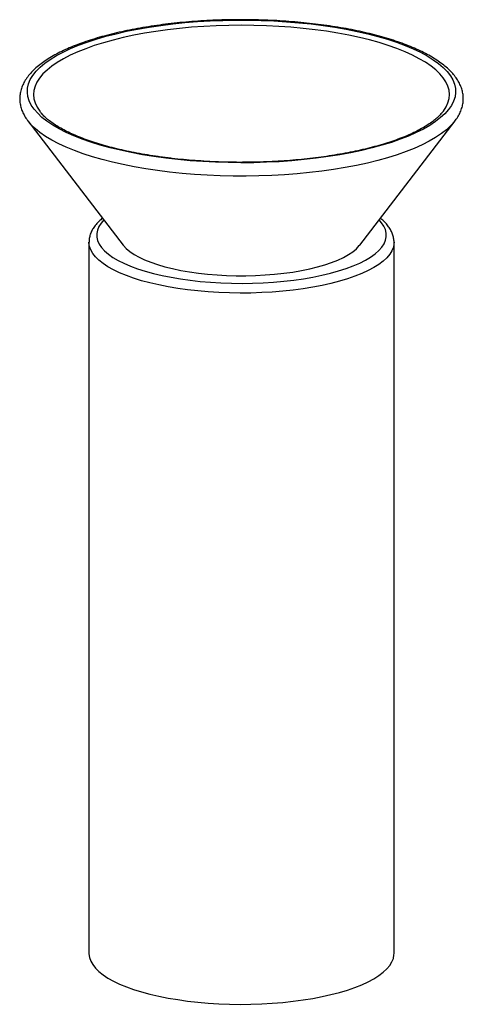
# Paper-space layout '_Dimétrica' of a CAD drawing. Header units: millimetres. Extents: x -29 to 29, y -7 to 123.
import ezdxf

# ---------------------------------------------------------------- set-up
doc = ezdxf.new("R2010")
doc.units = ezdxf.units.MM

psp = doc.layouts.new('_Dimétrica')

# ---------------------------------------------------------------- linework, layer by layer
at = {"color": 7, "linetype": 'Continuous', "lineweight": 25}
for p, q in [((-26.42, 110.5), (-26.41, 110.49)), ((-28, 109.27), (-15.5, 92.96)), ((15.5, 92.96), (28, 109.27)), ((28, 109.27), (27.96, 109.22)), ((-20, 93.34), (-20, 0)), ((20, 0), (20, 93.34)), ((20, 93.34), (20, 93.32))]:
    psp.add_line(p, q, dxfattribs=at)
at = {"color": 7, "linetype": 'Continuous', "lineweight": 25, "flags": 128}
for points in [[(-9.93, 104.38), (-11.48, 104.6), (-12.99, 104.84), (-14.46, 105.11), (-15.87, 105.42), (-17.23, 105.75), (-18.52, 106.1), (-19.75, 106.48), (-20.91, 106.89), (-21.99, 107.32), (-23, 107.77), (-23.92, 108.24), (-24.76, 108.72), (-25.51, 109.22), (-26.16, 109.74), (-26.72, 110.27), (-27.19, 110.8), (-27.56, 111.35), (-27.83, 111.9), (-28.01, 112.46), (-28.08, 113.02), (-28.05, 113.58), (-27.92, 114.14), (-27.69, 114.69), (-27.36, 115.24), (-26.93, 115.78), (-26.41, 116.31), (-25.79, 116.84), (-25.08, 117.34), (-24.28, 117.84), (-23.4, 118.31), (-22.43, 118.77), (-21.38, 119.21), (-20.25, 119.62), (-19.05, 120.01), (-17.78, 120.38), (-16.45, 120.72), (-15.06, 121.04), (-13.62, 121.32), (-12.12, 121.58), (-10.59, 121.81), (-9.01, 122), (-7.41, 122.17), (-5.77, 122.3), (-4.12, 122.4), (-2.45, 122.46), (-0.77, 122.49), (0.91, 122.49), (2.58, 122.46), (4.25, 122.39), (5.9, 122.29), (7.53, 122.15), (9.14, 121.99), (10.71, 121.79), (12.24, 121.56), (13.73, 121.3), (15.17, 121.01), (16.56, 120.7), (17.88, 120.35), (19.15, 119.98), (20.34, 119.59), (21.46, 119.17), (22.51, 118.73), (23.47, 118.28), (24.35, 117.8), (25.14, 117.3), (25.85, 116.8), (26.46, 116.27), (26.97, 115.74), (27.39, 115.2), (27.71, 114.65), (27.93, 114.09), (28.05, 113.54), (28.07, 112.98), (28, 112.42), (27.82, 111.86), (27.54, 111.31), (27.16, 110.76), (26.68, 110.22), (26.11, 109.7), (25.45, 109.18), (24.7, 108.68), (23.85, 108.2), (22.92, 107.73), (21.91, 107.28), (20.82, 106.86), (19.66, 106.45), (18.42, 106.07), (17.12, 105.72), (15.76, 105.39), (14.35, 105.09), (12.88, 104.82), (11.36, 104.58), (9.81, 104.37), (8.21, 104.19), (6.59, 104.04), (4.95, 103.92), (3.29, 103.84), (1.61, 103.79), (-0.07, 103.78), (-1.74, 103.8), (-3.42, 103.85), (-5.08, 103.93), (-6.72, 104.05), (-8.34, 104.2), (-9.93, 104.38)], [(26.41, 110.48), (26.48, 110.57), (26.82, 111.11), (27.06, 111.65), (27.21, 112.2), (27.26, 112.75), (27.21, 113.29), (27.06, 113.84), (26.81, 114.38), (26.46, 114.92), (26.02, 115.45), (25.48, 115.97), (24.85, 116.47), (24.12, 116.97), (23.31, 117.44), (22.42, 117.91), (21.44, 118.35), (20.38, 118.77), (19.25, 119.17), (18.05, 119.54), (16.79, 119.89), (15.46, 120.22), (14.08, 120.52), (12.64, 120.79), (11.16, 121.03), (9.64, 121.23), (8.08, 121.41), (6.49, 121.56), (4.88, 121.67), (3.26, 121.76), (1.62, 121.81), (-0.03, 121.82), (-1.68, 121.8), (-3.32, 121.75), (-4.94, 121.67), (-6.55, 121.56), (-8.14, 121.41), (-9.7, 121.23), (-11.22, 121.02), (-12.7, 120.78), (-14.13, 120.51), (-15.51, 120.21), (-16.84, 119.88), (-18.1, 119.53), (-19.3, 119.15), (-20.42, 118.75), (-21.48, 118.33), (-22.45, 117.89), (-23.34, 117.43), (-24.15, 116.95), (-24.87, 116.45), (-25.5, 115.95), (-26.03, 115.43), (-26.48, 114.9), (-26.82, 114.36), (-27.06, 113.82), (-27.21, 113.27), (-27.26, 112.72), (-27.21, 112.18), (-27.06, 111.63), (-26.81, 111.09), (-26.46, 110.55), (-26.42, 110.5)], [(27.96, 109.22), (27.94, 109.19), (27.46, 108.65), (26.88, 108.12), (26.21, 107.6), (25.45, 107.09), (24.6, 106.6), (23.67, 106.13), (22.66, 105.67), (21.57, 105.24), (20.4, 104.83), (19.16, 104.44), (17.86, 104.08), (16.5, 103.74), (15.08, 103.44), (13.6, 103.15), (12.08, 102.9), (10.52, 102.68), (8.92, 102.49), (7.3, 102.33), (5.64, 102.21), (3.97, 102.11), (2.28, 102.05), (0.59, 102.02), (-1.11, 102.03), (-2.8, 102.07), (-4.49, 102.14), (-6.15, 102.24), (-7.8, 102.38), (-9.42, 102.55), (-11.01, 102.75), (-12.56, 102.98), (-14.06, 103.24), (-15.52, 103.53), (-16.92, 103.85), (-18.27, 104.19), (-19.55, 104.56), (-20.77, 104.95), (-21.91, 105.37), (-22.98, 105.81), (-23.97, 106.27), (-24.87, 106.75), (-25.69, 107.24), (-26.43, 107.75), (-27.07, 108.28), (-27.61, 108.81), (-27.99, 109.26)], [(-18.04, 96.27), (-18.4, 95.86), (-18.7, 95.41), (-18.89, 94.95), (-18.99, 94.49), (-18.98, 94.02), (-18.88, 93.56), (-18.67, 93.11), (-18.36, 92.65), (-17.96, 92.21), (-17.46, 91.78), (-16.86, 91.36), (-16.18, 90.96), (-15.41, 90.58), (-14.56, 90.21), (-13.63, 89.87), (-12.62, 89.55), (-11.55, 89.25), (-10.42, 88.99), (-9.23, 88.75), (-8, 88.54), (-6.72, 88.36)], [(-6.72, 88.36), (-5.4, 88.21), (-4.06, 88.09), (-2.69, 88.01), (-1.31, 87.96), (0.07, 87.95), (1.46, 87.97), (2.84, 88.02), (4.2, 88.1), (5.55, 88.22), (6.86, 88.37), (8.13, 88.56), (9.36, 88.77), (10.55, 89.01), (11.67, 89.28), (12.73, 89.58), (13.73, 89.9), (14.65, 90.25), (15.5, 90.62), (16.26, 91), (16.93, 91.41), (17.52, 91.83), (18.01, 92.26), (18.4, 92.7), (18.7, 93.16), (18.89, 93.61), (18.99, 94.07), (18.98, 94.54), (18.88, 95), (18.67, 95.46), (18.36, 95.91), (18.04, 96.27)], [(-7.07, 87.1), (-8.37, 87.28), (-9.63, 87.5), (-10.85, 87.74), (-12, 88.01), (-13.1, 88.3), (-14.14, 88.62), (-15.1, 88.97), (-15.99, 89.33), (-16.79, 89.72), (-17.52, 90.12), (-18.16, 90.54), (-18.7, 90.98), (-19.16, 91.42), (-19.51, 91.88), (-19.77, 92.34), (-19.94, 92.81), (-20, 93.28), (-20, 93.35)], [(20, 93.32), (19.99, 93.16), (19.91, 92.69), (19.72, 92.23), (19.44, 91.77), (19.06, 91.31), (18.58, 90.87), (18.01, 90.44), (17.35, 90.02), (16.61, 89.62), (15.78, 89.24), (14.88, 88.88), (13.9, 88.54), (12.85, 88.23), (11.73, 87.94), (10.56, 87.68), (9.34, 87.44), (8.07, 87.24), (6.76, 87.06), (5.41, 86.92), (4.04, 86.81), (2.65, 86.73), (1.24, 86.68), (-0.17, 86.67), (-1.58, 86.69), (-2.98, 86.75), (-4.37, 86.83), (-5.73, 86.95), (-7.07, 87.1)], [(-15.5, 92.96), (-15.48, 92.94), (-15.11, 92.53), (-14.64, 92.14), (-14.09, 91.75), (-13.44, 91.39), (-12.71, 91.04), (-11.9, 90.72), (-11.01, 90.41), (-10.05, 90.13), (-9.03, 89.88), (-7.95, 89.65), (-6.83, 89.46), (-5.66, 89.29)], [(-5.66, 89.29), (-4.45, 89.16), (-3.21, 89.06), (-1.96, 88.99), (-0.69, 88.95), (0.58, 88.95), (1.85, 88.98), (3.11, 89.05), (4.34, 89.15), (5.55, 89.28), (6.73, 89.44), (7.86, 89.64), (8.94, 89.86), (9.97, 90.11), (10.93, 90.39), (11.82, 90.69), (12.64, 91.01), (13.38, 91.36), (14.03, 91.72), (14.6, 92.1), (15.07, 92.5), (15.45, 92.9), (15.5, 92.96)], [(-20, 0), (-20, -0.06), (-19.94, -0.53), (-19.77, -1), (-19.51, -1.46), (-19.16, -1.92), (-18.7, -2.36), (-18.16, -2.8), (-17.52, -3.22), (-16.79, -3.62), (-15.99, -4.01), (-15.1, -4.37), (-14.14, -4.72), (-13.1, -5.04), (-12, -5.33), (-10.85, -5.6), (-9.63, -5.84), (-8.37, -6.05), (-7.07, -6.24)], [(-7.07, -6.24), (-5.73, -6.39), (-4.37, -6.51), (-2.98, -6.59), (-1.58, -6.65), (-0.17, -6.67), (1.24, -6.65), (2.65, -6.61), (4.04, -6.53), (5.41, -6.42), (6.76, -6.27), (8.07, -6.1), (9.34, -5.9), (10.56, -5.66), (11.73, -5.4), (12.85, -5.11), (13.9, -4.79), (14.88, -4.46), (15.78, -4.09), (16.61, -3.71), (17.35, -3.31), (18.01, -2.9), (18.58, -2.47), (19.06, -2.02), (19.44, -1.57), (19.72, -1.11), (19.91, -0.64), (19.99, -0.17), (20, 0)]]:
    psp.add_lwpolyline(points, dxfattribs=at)
at = {"color": 7, "linetype": 'Continuous', "lineweight": 25}
for points, knots in [([(27.95, 109.21), (28.1, 109.41), (28.38, 109.79), (28.7, 110.4), (28.93, 111.03), (29.06, 111.65), (29.09, 112.27), (29.04, 112.88), (28.89, 113.48), (28.66, 114.07), (28.34, 114.65), (27.94, 115.22), (27.44, 115.78), (26.85, 116.33), (26.17, 116.87), (25.41, 117.39), (24.57, 117.89), (23.66, 118.36), (22.68, 118.82), (21.62, 119.25), (20.51, 119.66), (19.33, 120.04), (18.09, 120.4), (16.81, 120.73), (15.47, 121.04), (14.08, 121.32), (12.65, 121.57), (11.19, 121.79), (9.69, 121.99), (8.16, 122.16), (6.61, 122.3), (5.04, 122.41), (3.45, 122.49), (1.85, 122.54), (0.25, 122.56), (-1.36, 122.55), (-2.96, 122.51), (-4.55, 122.44), (-6.13, 122.34), (-7.69, 122.21), (-9.22, 122.05), (-10.73, 121.86), (-12.2, 121.64), (-13.64, 121.4), (-15.04, 121.13), (-16.39, 120.83), (-17.69, 120.5), (-18.94, 120.16), (-20.13, 119.78), (-21.27, 119.38), (-22.34, 118.96), (-23.34, 118.52), (-24.27, 118.05), (-25.14, 117.56), (-25.93, 117.05), (-26.64, 116.51), (-27.27, 115.95), (-27.81, 115.37), (-28.26, 114.77), (-28.62, 114.16), (-28.87, 113.54), (-29.03, 112.91), (-29.09, 112.29), (-29.06, 111.68), (-28.94, 111.08), (-28.74, 110.49), (-28.44, 109.91), (-28.19, 109.5), (-28.01, 109.29), (-27.99, 109.26)], [0, 0, 0, 0, 0.014831, 0.029936, 0.044594, 0.058812, 0.072696, 0.086425, 0.100157, 0.114059, 0.128286, 0.142924, 0.157974, 0.173358, 0.188958, 0.204662, 0.220386, 0.236081, 0.251731, 0.267333, 0.28289, 0.298405, 0.313886, 0.329336, 0.344761, 0.360164, 0.375548, 0.390918, 0.406275, 0.421622, 0.436961, 0.452293, 0.467621, 0.482945, 0.498266, 0.513588, 0.528909, 0.544232, 0.559558, 0.574888, 0.590223, 0.605565, 0.620917, 0.636279, 0.651655, 0.667046, 0.682457, 0.69789, 0.71335, 0.728842, 0.744371, 0.759942, 0.775562, 0.791235, 0.806961, 0.82273, 0.838511, 0.854225, 0.869759, 0.884977, 0.899766, 0.9141, 0.928063, 0.941816, 0.955534, 0.969369, 0.983493, 0.998011, 1, 1, 1, 1]), ([(-9.8, 104.43), (-10.06, 104.46), (-10.8, 104.56), (-12, 104.74), (-13.39, 104.98), (-14.73, 105.24), (-16.02, 105.53), (-17.26, 105.84), (-18.43, 106.17), (-19.55, 106.52), (-20.6, 106.89), (-21.58, 107.28), (-22.48, 107.68), (-23.31, 108.09), (-24.06, 108.51), (-24.72, 108.94), (-25.31, 109.37), (-25.8, 109.8), (-26.17, 110.18), (-26.34, 110.41), (-26.41, 110.5)], [0, 0, 0, 0, 0.031078, 0.090097, 0.149079, 0.208005, 0.266864, 0.325645, 0.384333, 0.442912, 0.501362, 0.559663, 0.617792, 0.675727, 0.733447, 0.790943, 0.848226, 0.905349, 0.962431, 1, 1, 1, 1]), ([(26.4, 110.48), (26.35, 110.42), (26.2, 110.21), (25.86, 109.86), (25.37, 109.42), (24.8, 108.99), (24.14, 108.57), (23.41, 108.15), (22.6, 107.73), (21.71, 107.33), (20.74, 106.95), (19.71, 106.58), (18.61, 106.22), (17.44, 105.89), (16.21, 105.57), (14.93, 105.28), (13.6, 105.02), (12.22, 104.78), (10.81, 104.56), (9.35, 104.37), (7.86, 104.21), (6.35, 104.07), (4.81, 103.97), (3.26, 103.89), (1.7, 103.85), (0.13, 103.83), (-1.44, 103.84), (-3, 103.88), (-4.56, 103.96), (-6.09, 104.06), (-7.61, 104.18), (-8.85, 104.31), (-9.57, 104.4), (-9.8, 104.43)], [0, 0, 0, 0, 0.01553, 0.048622, 0.081363, 0.114006, 0.146661, 0.179394, 0.212239, 0.245203, 0.278282, 0.311467, 0.344745, 0.378104, 0.411532, 0.445019, 0.478556, 0.512136, 0.54575, 0.579394, 0.613061, 0.646748, 0.680451, 0.714166, 0.747889, 0.781618, 0.815349, 0.849079, 0.882805, 0.916524, 0.950232, 0.983927, 1, 1, 1, 1]), ([(-18.21, 96.5), (-18.3, 96.44), (-18.58, 96.22), (-18.97, 95.81), (-19.37, 95.31), (-19.67, 94.79), (-19.88, 94.26), (-19.99, 93.77), (-19.99, 93.47), (-19.99, 93.36)], [0, 0, 0, 0, 0.0760564, 0.2553839, 0.4318129, 0.5852117, 0.748452, 0.9044182, 1, 1, 1, 1]), ([(20, 93.31), (20, 93.32), (20.01, 93.52), (19.96, 93.89), (19.83, 94.41), (19.61, 94.91), (19.3, 95.4), (18.91, 95.88), (18.54, 96.25), (18.28, 96.45), (18.21, 96.5)], [0, 0, 0, 0, 0.014816, 0.161315, 0.30758, 0.456368, 0.610384, 0.771215, 0.938808, 1, 1, 1, 1])]:
    psp.add_open_spline(points, degree=3, knots=knots, dxfattribs=at)

doc.saveas('drawing.dxf')
